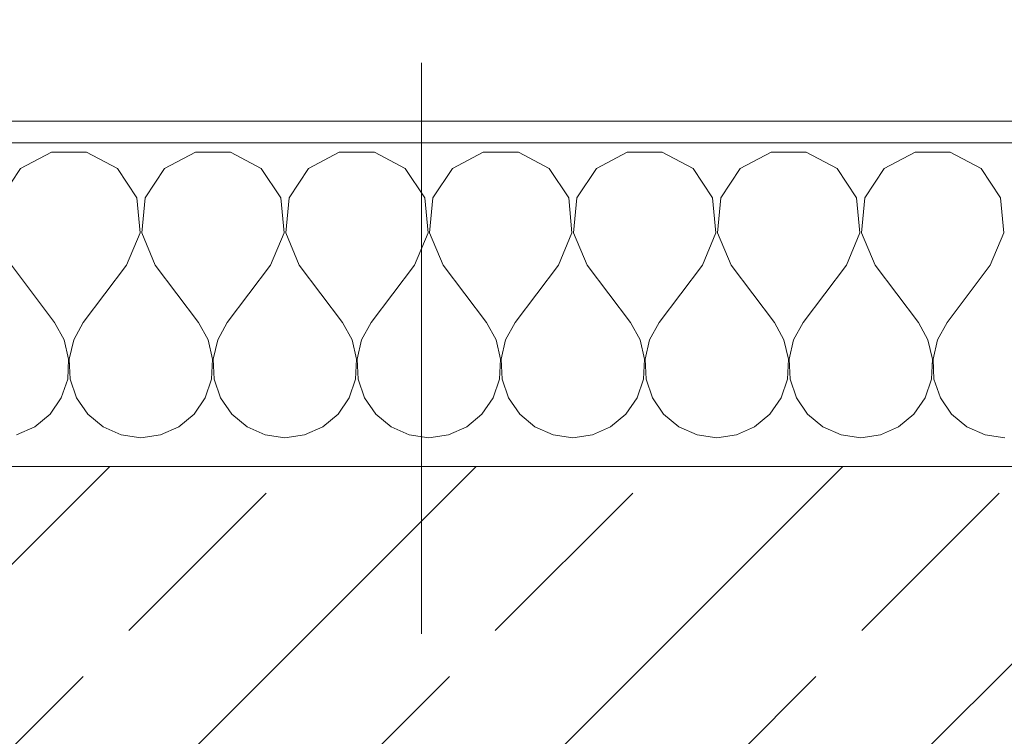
# Model space of a CAD drawing. Header units: metres. Extents: x -3.6 to 90.7, y -11.1 to 18.
# Tile 123 of 256: x 7.544 to 8, y 13.57 to 13.902. Entities that reach past the tile are written whole.
import ezdxf

# ---------------------------------------------------------------- set-up
doc = ezdxf.new("R2010")
doc.units = ezdxf.units.M
doc.header["$MEASUREMENT"] = 0
doc.linetypes.add('Strichlinie doppelt', pattern=[0.546806, 0.264583, -0.105833, 0.070556, -0.105833])
for name, color, linetype in [('152 - Bemaßung_ Beschriftung.Ausbau', 7, 'Continuous'), ('451 - Universal.Achsen Raster', 7, 'Continuous'), ('603 - Struktur.Bodenplatte_ Decke Roh', 7, 'Continuous'), ('604 - Struktur.Wand Aussen', 7, 'Continuous')]:
    doc.layers.add(name, color=color, linetype=linetype)
doc.styles.add('ERSTELLTER_STIL_2', font='txt')
doc.dimstyles.new('ERSTELLTER_STIL__3', dxfattribs={"dimtxt": 0.1, "dimasz": 0.0532, "dimexe": 0.18, "dimexo": 0.0625, "dimgap": 0, "dimtad": 1, "dimtih": 1, "dimtoh": 1, "dimzin": 0, "dimdsep": 46, "dimtxsty": 'ERSTELLTER_STIL_2', "dimblk": 'ARROWHEAD_2', "dimblk1": 'ARROWHEAD_2', "dimblk2": 'ARROWHEAD_2', "dimcen": 0.09, "dimse1": 1, "dimse2": 1, "dimclrd": 7, "dimclre": 7, "dimclrt": 7, "dimazin": 0, "dimtfac": 1, "dimtdec": 4, "dimtmove": 0, "dimatfit": 3, "dimfxl": 1, "dimtolj": 1, "dimtzin": 0, "dimarcsym": 0})

# ---------------------------------------------------------------- blocks, each defined once
blk = doc.blocks.new('*X16')
at = {"layer": '604 - Struktur.Wand Aussen', "color": 7, "linetype": 'Continuous', "lineweight": 5}
for p, q in [((7.55855, 13.84066), (7.54424, 13.83299)), ((7.57479, 13.84066), (7.55855, 13.84066)), ((7.5891, 13.83299), (7.57479, 13.84066)), ((7.62521, 13.84066), (7.6109, 13.83299)), ((7.64145, 13.84066), (7.62521, 13.84066)), ((7.65576, 13.83299), (7.64145, 13.84066)), ((7.69188, 13.84066), (7.67757, 13.83299)), ((7.70812, 13.84066), (7.69188, 13.84066)), ((7.72243, 13.83299), (7.70812, 13.84066)), ((7.75855, 13.84066), (7.74424, 13.83299)), ((7.77479, 13.84066), (7.75855, 13.84066)), ((7.7891, 13.83299), (7.77479, 13.84066)), ((7.82521, 13.84066), (7.8109, 13.83299)), ((7.84145, 13.84066), (7.82521, 13.84066)), ((7.85576, 13.83299), (7.84145, 13.84066)), ((7.89188, 13.84066), (7.87757, 13.83299)), ((7.90812, 13.84066), (7.89188, 13.84066)), ((7.92243, 13.83299), (7.90812, 13.84066)), ((7.95855, 13.84066), (7.94424, 13.83299)), ((7.97479, 13.84066), (7.95855, 13.84066)), ((7.9891, 13.83299), (7.97479, 13.84066)), ((7.54424, 13.83299), (7.53525, 13.81947)), ((7.59808, 13.81947), (7.5891, 13.83299)), ((7.6109, 13.83299), (7.60192, 13.81947)), ((7.66475, 13.81947), (7.65576, 13.83299)), ((7.67757, 13.83299), (7.66858, 13.81947)), ((7.73142, 13.81947), (7.72243, 13.83299)), ((7.74424, 13.83299), (7.73525, 13.81947)), ((7.79808, 13.81947), (7.7891, 13.83299)), ((7.8109, 13.83299), (7.80192, 13.81947)), ((7.86475, 13.81947), (7.85576, 13.83299)), ((7.87757, 13.83299), (7.86858, 13.81947)), ((7.93142, 13.81947), (7.92243, 13.83299)), ((7.94424, 13.83299), (7.93525, 13.81947)), ((7.99808, 13.81947), (7.9891, 13.83299)), ((7.59962, 13.8033), (7.59808, 13.81947)), ((7.60192, 13.81947), (7.60038, 13.8033)), ((7.66629, 13.8033), (7.66475, 13.81947)), ((7.66858, 13.81947), (7.66705, 13.8033)), ((7.73295, 13.8033), (7.73142, 13.81947)), ((7.73525, 13.81947), (7.73371, 13.8033)), ((7.79962, 13.8033), (7.79808, 13.81947)), ((7.80192, 13.81947), (7.80038, 13.8033)), ((7.86629, 13.8033), (7.86475, 13.81947)), ((7.86858, 13.81947), (7.86705, 13.8033)), ((7.93295, 13.8033), (7.93142, 13.81947)), ((7.93525, 13.81947), (7.93371, 13.8033)), ((7.99962, 13.8033), (7.99808, 13.81947)), ((7.59333, 13.78833), (7.59962, 13.8033)), ((7.60038, 13.8033), (7.60667, 13.78833)), ((7.66, 13.78833), (7.66629, 13.8033)), ((7.66705, 13.8033), (7.67333, 13.78833)), ((7.72667, 13.78833), (7.73295, 13.8033)), ((7.73371, 13.8033), (7.74, 13.78833)), ((7.79333, 13.78833), (7.79962, 13.8033)), ((7.80038, 13.8033), (7.80667, 13.78833)), ((7.86, 13.78833), (7.86629, 13.8033)), ((7.86705, 13.8033), (7.87333, 13.78833)), ((7.92667, 13.78833), (7.93295, 13.8033)), ((7.93371, 13.8033), (7.94, 13.78833)), ((7.99333, 13.78833), (7.99962, 13.8033)), ((7.54, 13.78833), (7.56, 13.76167)), ((7.59333, 13.78833), (7.57333, 13.76167)), ((7.60667, 13.78833), (7.62667, 13.76167)), ((7.66, 13.78833), (7.64, 13.76167)), ((7.67333, 13.78833), (7.69333, 13.76167)), ((7.72667, 13.78833), (7.70667, 13.76167)), ((7.74, 13.78833), (7.76, 13.76167)), ((7.79333, 13.78833), (7.77333, 13.76167)), ((7.80667, 13.78833), (7.82667, 13.76167)), ((7.86, 13.78833), (7.84, 13.76167)), ((7.87333, 13.78833), (7.89333, 13.76167)), ((7.92667, 13.78833), (7.90667, 13.76167)), ((7.94, 13.78833), (7.96, 13.76167)), ((7.99333, 13.78833), (7.97333, 13.76167)), ((7.56445, 13.75362), (7.56, 13.76167)), ((7.57333, 13.76167), (7.56888, 13.75362)), ((7.63112, 13.75362), (7.62667, 13.76167)), ((7.64, 13.76167), (7.63555, 13.75362)), ((7.69778, 13.75362), (7.69333, 13.76167)), ((7.70667, 13.76167), (7.70222, 13.75362)), ((7.76445, 13.75362), (7.76, 13.76167)), ((7.77333, 13.76167), (7.76888, 13.75362)), ((7.83112, 13.75362), (7.82667, 13.76167)), ((7.84, 13.76167), (7.83555, 13.75362)), ((7.89778, 13.75362), (7.89333, 13.76167)), ((7.90667, 13.76167), (7.90222, 13.75362)), ((7.96445, 13.75362), (7.96, 13.76167)), ((7.97333, 13.76167), (7.96888, 13.75362)), ((7.56653, 13.74466), (7.56445, 13.75362)), ((7.56888, 13.75362), (7.5668, 13.74466)), ((7.6332, 13.74466), (7.63112, 13.75362)), ((7.63555, 13.75362), (7.63347, 13.74466)), ((7.69987, 13.74466), (7.69778, 13.75362)), ((7.70222, 13.75362), (7.70013, 13.74466)), ((7.76653, 13.74466), (7.76445, 13.75362)), ((7.76888, 13.75362), (7.7668, 13.74466)), ((7.8332, 13.74466), (7.83112, 13.75362)), ((7.83555, 13.75362), (7.83347, 13.74466)), ((7.89987, 13.74466), (7.89778, 13.75362)), ((7.90222, 13.75362), (7.90013, 13.74466)), ((7.96653, 13.74466), (7.96445, 13.75362)), ((7.96888, 13.75362), (7.9668, 13.74466)), ((7.56609, 13.73547), (7.56653, 13.74466)), ((7.5668, 13.74466), (7.56725, 13.73547)), ((7.63275, 13.73547), (7.6332, 13.74466)), ((7.63347, 13.74466), (7.63391, 13.73547)), ((7.69942, 13.73547), (7.69987, 13.74466)), ((7.70013, 13.74466), (7.70058, 13.73547)), ((7.76609, 13.73547), (7.76653, 13.74466)), ((7.7668, 13.74466), (7.76725, 13.73547)), ((7.83275, 13.73547), (7.8332, 13.74466)), ((7.83347, 13.74466), (7.83391, 13.73547)), ((7.89942, 13.73547), (7.89987, 13.74466)), ((7.90013, 13.74466), (7.90058, 13.73547)), ((7.96609, 13.73547), (7.96653, 13.74466)), ((7.9668, 13.74466), (7.96725, 13.73547)), ((7.56315, 13.72676), (7.56609, 13.73547)), ((7.56725, 13.73547), (7.57019, 13.72676)), ((7.62981, 13.72676), (7.63275, 13.73547)), ((7.63391, 13.73547), (7.63685, 13.72676)), ((7.69648, 13.72676), (7.69942, 13.73547)), ((7.70058, 13.73547), (7.70352, 13.72676)), ((7.76315, 13.72676), (7.76609, 13.73547)), ((7.76725, 13.73547), (7.77019, 13.72676)), ((7.82981, 13.72676), (7.83275, 13.73547)), ((7.83391, 13.73547), (7.83685, 13.72676)), ((7.89648, 13.72676), (7.89942, 13.73547)), ((7.90058, 13.73547), (7.90352, 13.72676)), ((7.96315, 13.72676), (7.96609, 13.73547)), ((7.96725, 13.73547), (7.97019, 13.72676)), ((7.55794, 13.71918), (7.56315, 13.72676)), ((7.57019, 13.72676), (7.57539, 13.71918)), ((7.62461, 13.71918), (7.62981, 13.72676)), ((7.63685, 13.72676), (7.64206, 13.71918)), ((7.69127, 13.71918), (7.69648, 13.72676)), ((7.70352, 13.72676), (7.70873, 13.71918)), ((7.75794, 13.71918), (7.76315, 13.72676)), ((7.77019, 13.72676), (7.77539, 13.71918)), ((7.82461, 13.71918), (7.82981, 13.72676)), ((7.83685, 13.72676), (7.84206, 13.71918)), ((7.89127, 13.71918), (7.89648, 13.72676)), ((7.90352, 13.72676), (7.90873, 13.71918)), ((7.95794, 13.71918), (7.96315, 13.72676)), ((7.97019, 13.72676), (7.97539, 13.71918)), ((7.55086, 13.71331), (7.55794, 13.71918)), ((7.57539, 13.71918), (7.58248, 13.71331)), ((7.61752, 13.71331), (7.62461, 13.71918)), ((7.64206, 13.71918), (7.64914, 13.71331)), ((7.68419, 13.71331), (7.69127, 13.71918)), ((7.70873, 13.71918), (7.71581, 13.71331)), ((7.75086, 13.71331), (7.75794, 13.71918)), ((7.77539, 13.71918), (7.78248, 13.71331)), ((7.81752, 13.71331), (7.82461, 13.71918)), ((7.84206, 13.71918), (7.84914, 13.71331)), ((7.88419, 13.71331), (7.89127, 13.71918)), ((7.90873, 13.71918), (7.91581, 13.71331)), ((7.95086, 13.71331), (7.95794, 13.71918)), ((7.97539, 13.71918), (7.98248, 13.71331)), ((7.54244, 13.7096), (7.55086, 13.71331)), ((7.58248, 13.71331), (7.59089, 13.7096)), ((7.60911, 13.7096), (7.61752, 13.71331)), ((7.64914, 13.71331), (7.65756, 13.7096)), ((7.67578, 13.7096), (7.68419, 13.71331)), ((7.71581, 13.71331), (7.72422, 13.7096)), ((7.74244, 13.7096), (7.75086, 13.71331)), ((7.78248, 13.71331), (7.79089, 13.7096)), ((7.80911, 13.7096), (7.81752, 13.71331)), ((7.84914, 13.71331), (7.85756, 13.7096)), ((7.87578, 13.7096), (7.88419, 13.71331)), ((7.91581, 13.71331), (7.92422, 13.7096)), ((7.94244, 13.7096), (7.95086, 13.71331)), ((7.98248, 13.71331), (7.99089, 13.7096)), ((7.59089, 13.7096), (7.6, 13.70833)), ((7.6, 13.70833), (7.60911, 13.7096)), ((7.65756, 13.7096), (7.66667, 13.70833)), ((7.66667, 13.70833), (7.67578, 13.7096)), ((7.72422, 13.7096), (7.73333, 13.70833)), ((7.73333, 13.70833), (7.74244, 13.7096)), ((7.79089, 13.7096), (7.8, 13.70833)), ((7.8, 13.70833), (7.80911, 13.7096)), ((7.85756, 13.7096), (7.86667, 13.70833)), ((7.86667, 13.70833), (7.87578, 13.7096)), ((7.92422, 13.7096), (7.93333, 13.70833)), ((7.93333, 13.70833), (7.94244, 13.7096)), ((7.99089, 13.7096), (8, 13.70833))]:
    blk.add_line(p, q, dxfattribs=at)
blk = doc.blocks.new('*D215')
at = {"layer": '152 - Bemaßung_ Beschriftung.Ausbau', "color": 7, "linetype": 'Continuous', "lineweight": 5}
for p, q in [((4.72, 14.8025), (4.72, 14.9075)), ((7.12, 14.8025), (7.12, 14.9075)), ((4.74021, 14.89), (4.69979, 14.82)), ((7.14021, 14.89), (7.09979, 14.82)), ((3.52, 14.855), (4.72, 14.855)), ((4.72, 14.855), (7.12, 14.855)), ((7.12, 14.855), (8.32, 14.855))]:
    blk.add_line(p, q, dxfattribs=at)
at = {"layer": '152 - Bemaßung_ Beschriftung.Ausbau', "color": 7, "lineweight": 5, "char_height": 0.1, "attachment_point": 7, "style": 'ERSTELLTER_STIL_2'}
for s, insert in [('\\A1;{\\pql;\\fArial|b0|i0|c0|p38;2,40}', (5.78697, 14.875)), ('\\A1;{\\pql;\\fArial|b0|i0|c0|p38;2,01}', (5.78697, 14.735))]:
    blk.add_mtext(s, dxfattribs=dict(at, insert=insert))
blk = doc.blocks.new('ARROWHEAD_2')
at = {"color": 0, "linetype": 'Continuous', "lineweight": 0}
for p, q in [((-0.3781, -0.655), (0.3781, 0.655)), ((0, 0), (-1, 0))]:
    blk.add_line(p, q, dxfattribs=at)
blk = doc.blocks.new('*D216')
at = {"layer": '152 - Bemaßung_ Beschriftung.Ausbau', "color": 7, "linetype": 'Continuous', "lineweight": 5}
for p, q in [((7.14021, 14.89), (7.09979, 14.82)), ((8.34021, 14.89), (8.29979, 14.82)), ((7.12, 14.855), (8.32, 14.855))]:
    blk.add_line(p, q, dxfattribs=at)
at = {"layer": '152 - Bemaßung_ Beschriftung.Ausbau', "color": 7, "lineweight": 5, "insert": (7.58697, 14.875), "char_height": 0.1, "attachment_point": 7, "style": 'ERSTELLTER_STIL_2'}
blk.add_mtext('\\A1;{\\pql;\\fArial|b0|i0|c0|p38;1,20}', dxfattribs=at)
blk = doc.blocks.new('*D217')
at = {"layer": '152 - Bemaßung_ Beschriftung.Ausbau', "color": 7, "linetype": 'Continuous', "lineweight": 5}
for p, q in [((8.32, 14.8025), (8.32, 14.9075)), ((8.34021, 14.89), (8.29979, 14.82)), ((10.74021, 14.89), (10.69979, 14.82)), ((7.12, 14.855), (8.32, 14.855)), ((8.32, 14.855), (10.72, 14.855))]:
    blk.add_line(p, q, dxfattribs=at)
at = {"layer": '152 - Bemaßung_ Beschriftung.Ausbau', "color": 7, "lineweight": 5, "char_height": 0.1, "attachment_point": 7, "style": 'ERSTELLTER_STIL_2'}
for s, insert in [('\\A1;{\\pql;\\fArial|b0|i0|c0|p38;2,40}', (9.38697, 14.875)), ('\\A1;{\\pql;\\fArial|b0|i0|c0|p38;2,01}', (9.38697, 14.735))]:
    blk.add_mtext(s, dxfattribs=dict(at, insert=insert))
blk = doc.blocks.new('*D252')
at = {"layer": '152 - Bemaßung_ Beschriftung.Ausbau', "color": 7, "linetype": 'Continuous', "lineweight": 5}
for p, q in [((4.20997, 15.3025), (4.20997, 15.4075)), ((7.66, 15.3025), (7.66, 15.4075)), ((4.23018, 15.39), (4.18977, 15.32)), ((7.68021, 15.39), (7.63979, 15.32)), ((4.04998, 15.355), (4.20997, 15.355)), ((4.20997, 15.355), (7.66, 15.355))]:
    blk.add_line(p, q, dxfattribs=at)
at = {"layer": '152 - Bemaßung_ Beschriftung.Ausbau', "color": 7, "lineweight": 5, "char_height": 0.1, "attachment_point": 7, "style": 'ERSTELLTER_STIL_2'}
for s, insert in [('\\A1;{\\pql;\\fArial|b0|i0|c0|p38;3,45}', (5.72607, 15.375)), ('\\A1;{\\pql;\\fArial|b0|i0|c0|p38;16}', (7.488, 15.375))]:
    blk.add_mtext(s, dxfattribs=dict(at, insert=insert))
blk = doc.blocks.new('*D253')
at = {"layer": '152 - Bemaßung_ Beschriftung.Ausbau', "color": 7, "linetype": 'Continuous', "lineweight": 5}
for p, q in [((7.66, 15.3025), (7.66, 15.4075)), ((7.82, 15.3025), (7.82, 15.4075)), ((7.68021, 15.39), (7.63979, 15.32)), ((7.84021, 15.39), (7.79979, 15.32)), ((7.66, 15.355), (7.82, 15.355)), ((7.82, 15.355), (11.24, 15.355))]:
    blk.add_line(p, q, dxfattribs=at)
blk = doc.blocks.new('*D254')
at = {"layer": '152 - Bemaßung_ Beschriftung.Ausbau', "color": 7, "linetype": 'Continuous', "lineweight": 5}
for p, q in [((11.24, 15.3025), (11.24, 15.4075)), ((7.84021, 15.39), (7.79979, 15.32)), ((11.26021, 15.39), (11.21979, 15.32)), ((7.82, 15.355), (11.24, 15.355))]:
    blk.add_line(p, q, dxfattribs=at)
at = {"layer": '152 - Bemaßung_ Beschriftung.Ausbau', "color": 7, "lineweight": 5, "char_height": 0.1, "attachment_point": 7, "style": 'ERSTELLTER_STIL_2'}
for s, insert in [('\\A1;{\\pql;\\fArial|b0|i0|c0|p38;3,42}', (9.32108, 15.375)), ('\\A1;{\\pql;\\fArial|b0|i0|c0|p38;17}', (11.068, 15.375))]:
    blk.add_mtext(s, dxfattribs=dict(at, insert=insert))
blk = doc.blocks.new('*D291')
at = {"layer": '152 - Bemaßung_ Beschriftung.Ausbau', "color": 7, "linetype": 'Continuous', "lineweight": 5}
for p, q in [((4.27999, 15.8025), (4.27999, 15.9075)), ((7.57999, 15.8025), (7.57999, 15.9075)), ((4.3002, 15.89), (4.25978, 15.82)), ((7.6002, 15.89), (7.55978, 15.82)), ((3.97999, 15.855), (4.27999, 15.855)), ((4.27999, 15.855), (7.57999, 15.855)), ((7.57999, 15.855), (7.87999, 15.855))]:
    blk.add_line(p, q, dxfattribs=at)
at = {"layer": '152 - Bemaßung_ Beschriftung.Ausbau', "color": 7, "lineweight": 5, "insert": (5.79696, 15.875), "char_height": 0.1, "attachment_point": 7, "style": 'ERSTELLTER_STIL_2'}
blk.add_mtext('\\A1;{\\pql;\\fArial|b0|i0|c0|p38;3,30}', dxfattribs=at)
blk = doc.blocks.new('*D292')
at = {"layer": '152 - Bemaßung_ Beschriftung.Ausbau', "color": 7, "linetype": 'Continuous', "lineweight": 5}
for p, q in [((7.6002, 15.89), (7.55978, 15.82)), ((7.9002, 15.89), (7.85978, 15.82)), ((7.57999, 15.855), (7.87999, 15.855))]:
    blk.add_line(p, q, dxfattribs=at)
at = {"layer": '152 - Bemaßung_ Beschriftung.Ausbau', "color": 7, "lineweight": 5, "insert": (7.6541, 15.875), "char_height": 0.1, "attachment_point": 7, "style": 'ERSTELLTER_STIL_2'}
blk.add_mtext('\\A1;{\\pql;\\fArial|b0|i0|c0|p38;30}', dxfattribs=at)
blk = doc.blocks.new('*D293')
at = {"layer": '152 - Bemaßung_ Beschriftung.Ausbau', "color": 7, "linetype": 'Continuous', "lineweight": 5}
for p, q in [((7.87999, 15.8025), (7.87999, 15.9075)), ((11.17999, 15.8025), (11.17999, 15.9075)), ((7.9002, 15.89), (7.85978, 15.82)), ((11.2002, 15.89), (11.15978, 15.82)), ((7.57999, 15.855), (7.87999, 15.855)), ((7.87999, 15.855), (11.17999, 15.855)), ((11.17999, 15.855), (11.47999, 15.855))]:
    blk.add_line(p, q, dxfattribs=at)
at = {"layer": '152 - Bemaßung_ Beschriftung.Ausbau', "color": 7, "lineweight": 5, "insert": (9.39696, 15.875), "char_height": 0.1, "attachment_point": 7, "style": 'ERSTELLTER_STIL_2'}
blk.add_mtext('\\A1;{\\pql;\\fArial|b0|i0|c0|p38;3,30}', dxfattribs=at)

msp = doc.modelspace()

# ---------------------------------------------------------------- hatches: boundary and pattern name
at = {"layer": '604 - Struktur.Wand Aussen', "linetype": 'Continuous', "lineweight": 0, "true_color": 0x000000}
h = msp.add_hatch(dxfattribs=at)
h.set_pattern_fill('Verputz_0001', color=18, style=0, pattern_type=2)
h.set_pattern_definition([(0, (0, 0), (0, 0.08660254), [0, -0.05]), (0, (0.025, 0.0433), (0, 0.08660254), [0, -0.05])])
h.paths.add_polyline_path([(7.03, 13.855), (7.03, 13.845), (8.41, 13.845), (8.41, 13.855)])
h = msp.add_hatch(dxfattribs=at)
h.set_pattern_fill('Beton__Stahlbeton_0001', color=18, style=0, pattern_type=2)
h.set_pattern_definition([(45, (0, 0), (-0.0848528, 0.0848528), []), (45, (-0.04243, 0.04243), (-0.0848528, 0.0848528), [0.09, -0.03])])
h.paths.add_polyline_path([(7.06, 13.695), (7.06, 13.575), (7.12, 13.575), (7.12, 13.505), (7.12, 13.455), (8.32, 13.455), (8.32, 13.505), (8.32, 13.575), (8.38, 13.575), (8.38, 13.695)])

# ---------------------------------------------------------------- linework, layer by layer
at = {"layer": '451 - Universal.Achsen Raster', "color": 160, "linetype": 'Strichlinie doppelt', "lineweight": 9, "true_color": 0x3232ff}
msp.add_line((7.72999, -10.585), (7.72999, 16.355), dxfattribs=at)
at = {"layer": '603 - Struktur.Bodenplatte_ Decke Roh', "color": 7, "linetype": 'Continuous', "lineweight": 18, "flags": 128}
msp.add_lwpolyline([(47.47999, 13.695), (14.77999, 13.695), (14.77999, 13.455), (14.77999, 12.99998), (14.84, 12.99998), (14.84, 8.58498), (13.03, 8.58498), (13.03, 8.72498), (11.41, 8.72498), (11.41, 12.99998), (11.47999, 12.99998), (11.47999, 13.455), (11.47999, 13.695), (-0.015, 13.695), (-0.015, 0.005), (62.27503, 0.005)], dxfattribs=at)
at = {"layer": '604 - Struktur.Wand Aussen', "color": 7, "linetype": 'Continuous', "lineweight": 5}
msp.add_line((8.38, 13.845), (7.06, 13.845), dxfattribs=at)
at = {"layer": '604 - Struktur.Wand Aussen', "color": 7, "linetype": 'Continuous', "lineweight": 13}
msp.add_line((8.38, 13.695), (7.06, 13.695), dxfattribs=at)
at = {"layer": '604 - Struktur.Wand Aussen', "color": 7, "linetype": 'Continuous', "lineweight": 5, "flags": 128}
msp.add_lwpolyline([(8.41, 13.855), (7.03, 13.855)], dxfattribs=at)

# ---------------------------------------------------------------- block references
at = {"layer": '604 - Struktur.Wand Aussen', "color": 7, "lineweight": 18}
msp.add_blockref('*X16', (0, 0), dxfattribs=at)

# ---------------------------------------------------------------- dimensions: what is measured, and where the dimension line sits
at = {"layer": '152 - Bemaßung_ Beschriftung.Ausbau', "color": 7, "linetype": 'Continuous', "lineweight": 5}
for base, p1, p2, picture, middle in [((7.57999, 15.855), (4.27999, 13.44998), (7.57999, 12.99998), '*D291', (5.92684, 15.925)), ((7.87999, 15.855), (7.57999, 12.99998), (7.87999, 12.99998), '*D292', (7.73034, 15.925)), ((11.17999, 15.855), (7.87999, 12.99998), (11.17999, 12.99998), '*D293', (9.52684, 15.925)), ((7.66, 15.355), (4.20997, 12.98998), (7.66, 10.74998), '*D252', (5.85596, 15.425)), ((11.24, 15.355), (7.82, 10.74998), (11.24, 10.73749), '*D254', (9.45097, 15.425)), ((7.82, 15.355), (7.66, 10.74998), (7.82, 10.74998), '*D253', (7.56423, 15.425)), ((7.12, 14.855), (4.72, 13.575), (7.12, 13.575), '*D215', (5.91685, 14.925)), ((8.32, 14.855), (7.12, 13.575), (8.32, 13.575), '*D216', (7.71685, 14.925)), ((10.72, 14.855), (8.32, 13.575), (10.72, 13.575), '*D217', (9.51685, 14.925))]:
    dim = msp.add_linear_dim(base=base, p1=p1, p2=p2, dimstyle='ERSTELLTER_STIL__3', dxfattribs=at)
    dim.commit()
    dim.dimension.update_dxf_attribs({"geometry": picture, "text_midpoint": middle, "dimtype": 160})

doc.saveas('drawing.dxf')
